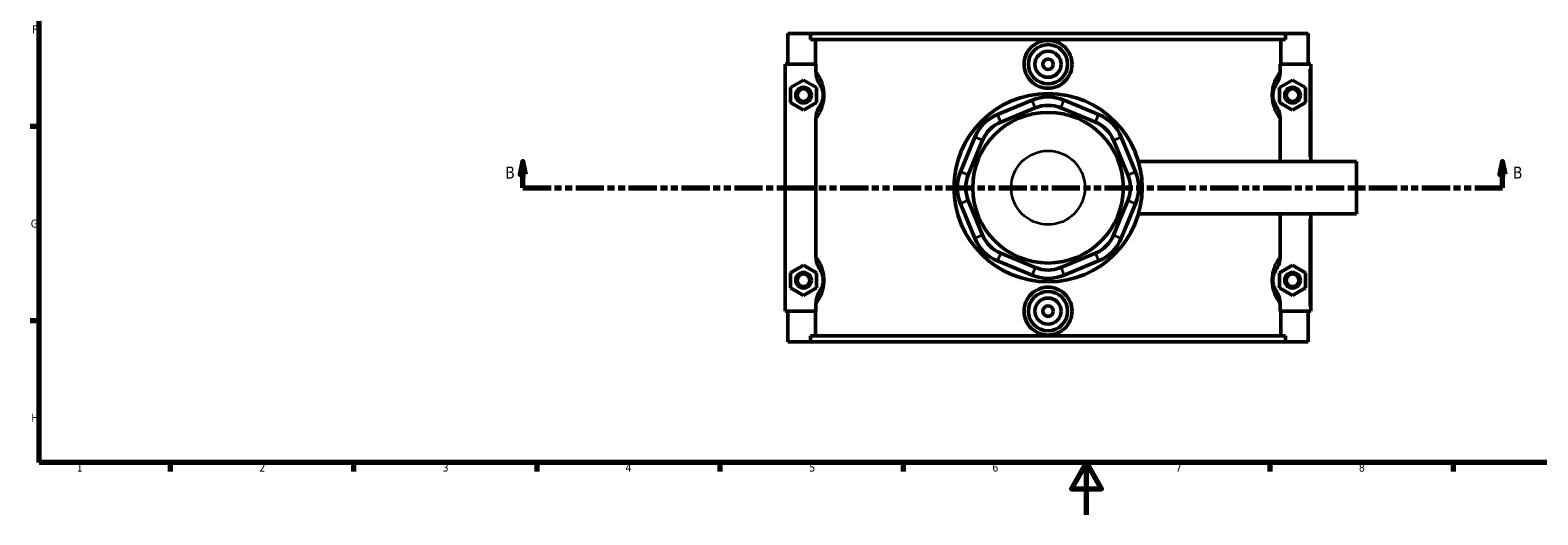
# Model space of a CAD drawing. Header units: millimetres. Extents: x 0 to 898, y -421 to 985.
# Tile 2 of 7: x 17 to 593, y 0 to 185. Entities that reach past the tile are written whole.
import ezdxf

# ---------------------------------------------------------------- set-up
doc = ezdxf.new("R2010")
doc.units = ezdxf.units.MM
doc.linetypes.add('DOUBLE_DASH_CHAIN', pattern=[1.2403, 0.6614, -0.0827, 0.1654, -0.0827, 0.1654, -0.0827])
for name, color, linetype, lineweight in [('Border (ANSI)', 7, 'Continuous', 70), ('Section Line (ANSI)', 7, 'DOUBLE_DASH_CHAIN', 70), ('Visible (ANSI)', 7, 'Continuous', 50), ('Visible Narrow (ANSI)', 7, 'Continuous', 35)]:
    doc.layers.add(name, color=color, linetype=linetype, lineweight=lineweight)
doc.styles.add('Label Text (ANSI)', font='tahoma.ttf')
doc.styles.add('Note Text (ANSI)', font='tahoma.ttf')

# ---------------------------------------------------------------- blocks, each defined once
blk = doc.blocks.new('Borders Default Border')
at = {"layer": 'Border (ANSI)'}
for p, q in [((20, 148.5), (16.55, 148.5)), ((20, 74.25), (16.55, 74.25)), ((70.08, 20), (70.08, 16.55)), ((140.17, 20), (140.17, 16.55)), ((210.25, 20), (210.25, 16.55)), ((280.33, 20), (280.33, 16.55)), ((350.42, 20), (350.42, 16.55)), ((490.58, 20), (490.58, 16.55)), ((560.67, 20), (560.67, 16.55))]:
    blk.add_line(p, q, dxfattribs=at)
at = {"layer": 'Border (ANSI)', "flags": 128}
for points in [[(20, 20), (20, 574), (821, 574), (821, 20), (20, 20)], [(420.5, 0), (420.5, 20), (414.73, 10), (426.27, 10), (420.5, 20)]]:
    blk.add_lwpolyline(points, dxfattribs=at)
at = {"layer": 'Border (ANSI)', "color": 230, "true_color": 0xff0080, "char_height": 3.05, "attachment_point": 7, "style": 'Note Text (ANSI)'}
for s, insert in [('F', (17.29, 184.1)), ('G', (16.81, 109.79)), ('H', (16.97, 35.6)), ('1', (34.35, 16.55)), ('2', (104.2, 16.55)), ('3', (174.26, 16.49)), ('4', (244.23, 16.55)), ('5', (314.48, 16.49)), ('6', (384.49, 16.49)), ('7', (454.6, 16.55)), ('8', (524.63, 16.48))]:
    blk.add_mtext(s, dxfattribs=dict(at, insert=insert))
blk = doc.blocks.new('2dTransSection0')
at = {"layer": 'Section Line (ANSI)', "linetype": 'Continuous'}
for p, q in [((204.96, 135.1), (203.96, 130.1)), ((204.96, 130.1), (204.96, 135.1)), ((205.96, 130.1), (204.96, 135.1)), ((579.55, 135.1), (578.55, 130.1)), ((579.55, 130.1), (579.55, 135.1)), ((580.55, 130.1), (579.55, 135.1)), ((203.96, 130.1), (205.96, 130.1)), ((204.96, 125.1), (204.96, 130.1)), ((578.55, 130.1), (580.55, 130.1)), ((579.55, 125.1), (579.55, 130.1)), ((204.96, 125.1), (215.58, 125.1)), ((568.94, 125.1), (579.55, 125.1))]:
    blk.add_line(p, q, dxfattribs=at)
at = {"layer": 'Section Line (ANSI)', "linetype": 'DOUBLE_DASH_CHAIN', "ltscale": 16.303146}
blk.add_line((204.96, 125.1), (579.55, 125.1), dxfattribs=at)
at = {"layer": 'Section Line (ANSI)', "linetype": 'Continuous', "flags": 128}
for points in [[(205.96, 130.1), (204.96, 135.1), (203.96, 130.1), (205.96, 130.1)], [(580.55, 130.1), (579.55, 135.1), (578.55, 130.1), (580.55, 130.1)]]:
    blk.add_lwpolyline(points, dxfattribs=at)
at = {"layer": 'Section Line (ANSI)'}
for points in [[(205.96, 130.1), (204.96, 135.1), (203.96, 130.1), (205.96, 130.1)], [(580.55, 130.1), (579.55, 135.1), (578.55, 130.1), (580.55, 130.1)]]:
    blk.add_solid(points, dxfattribs=at)
at = {"layer": 'Section Line (ANSI)', "char_height": 4.57, "attachment_point": 7, "style": 'Label Text (ANSI)'}
for insert in [(198.21, 128.6), (583.51, 128.6)]:
    blk.add_mtext('B', dxfattribs=dict(at, insert=insert))

msp = doc.modelspace()

# ---------------------------------------------------------------- linework, layer by layer
at = {"layer": 'Visible (ANSI)'}
for p, q in [((306.281, 184.101), (314.933, 184.101)), ((306.281, 184.101), (306.281, 172.301)), ((314.933, 184.101), (496.63, 184.101)), ((314.933, 181.741), (314.933, 184.101)), ((496.63, 181.741), (314.933, 181.741)), ((316.801, 172.301), (316.801, 181.741)), ((494.761, 172.301), (494.761, 181.741)), ((496.63, 184.101), (505.281, 184.101)), ((496.63, 184.101), (496.63, 181.741)), ((505.281, 184.101), (505.281, 172.301)), ((305.281, 172.301), (305.281, 77.901)), ((317.032, 172.301), (305.281, 172.301)), ((317.032, 172.301), (317.032, 169.617)), ((494.531, 172.301), (505.781, 172.301)), ((494.531, 169.617), (494.531, 172.301)), ((505.781, 172.301), (506.281, 172.301)), ((506.281, 135.101), (506.281, 172.301)), ((307.281, 163.387), (312.281, 166.274)), ((307.281, 157.614), (307.281, 163.387)), ((312.281, 166.274), (317.281, 163.387)), ((317.281, 163.387), (317.281, 157.614)), ((499.281, 166.274), (494.281, 163.387)), ((494.281, 163.387), (494.281, 157.614)), ((504.281, 163.387), (499.281, 166.274)), ((504.281, 157.614), (504.281, 163.387)), ((312.281, 154.727), (307.281, 157.614)), ((317.281, 157.614), (312.281, 154.727)), ((399.658, 158.564), (386.448, 153.093)), ((425.114, 153.093), (411.904, 158.564)), ((494.281, 157.614), (499.281, 154.727)), ((499.281, 154.727), (504.281, 157.614)), ((317.032, 151.384), (317.032, 98.817)), ((387.673, 150.136), (400.883, 155.608)), ((410.68, 155.608), (423.89, 150.136)), ((494.531, 135.101), (494.531, 151.384)), ((377.789, 144.433), (372.317, 131.223)), ((439.245, 131.223), (433.773, 144.433)), ((375.274, 129.999), (380.746, 143.209)), ((430.817, 143.209), (436.289, 129.999)), ((440.364, 135.101), (523.781, 135.101)), ((523.781, 115.101), (523.781, 135.101)), ((372.317, 118.978), (377.789, 105.768)), ((380.746, 106.992), (375.274, 120.202)), ((436.289, 120.202), (430.817, 106.992)), ((433.773, 105.768), (439.245, 118.978)), ((440.364, 115.101), (523.781, 115.101)), ((494.531, 98.817), (494.531, 115.101)), ((506.281, 77.901), (506.281, 115.101)), ((400.883, 94.593), (387.673, 100.065)), ((423.89, 100.065), (410.68, 94.593)), ((307.281, 92.587), (312.281, 95.474)), ((307.281, 86.814), (307.281, 92.587)), ((312.281, 95.474), (317.281, 92.587)), ((317.281, 92.587), (317.281, 86.814)), ((386.448, 97.108), (399.658, 91.637)), ((411.904, 91.637), (425.114, 97.108)), ((499.281, 95.474), (494.281, 92.587)), ((494.281, 92.587), (494.281, 86.814)), ((504.281, 92.587), (499.281, 95.474)), ((504.281, 86.814), (504.281, 92.587)), ((312.281, 83.927), (307.281, 86.814)), ((317.281, 86.814), (312.281, 83.927)), ((494.281, 86.814), (499.281, 83.927)), ((499.281, 83.927), (504.281, 86.814)), ((305.281, 77.901), (317.032, 77.901)), ((306.281, 77.901), (306.281, 66.101)), ((316.801, 68.461), (316.801, 77.901)), ((317.032, 80.584), (317.032, 77.901)), ((494.531, 77.901), (494.531, 80.584)), ((505.781, 77.901), (494.531, 77.901)), ((494.761, 68.461), (494.761, 77.901)), ((505.281, 77.901), (505.281, 66.101)), ((506.281, 77.901), (505.781, 77.901)), ((314.933, 66.101), (306.281, 66.101)), ((314.933, 66.101), (314.933, 68.461)), ((496.63, 68.461), (314.933, 68.461)), ((314.933, 66.101), (496.63, 66.101)), ((496.63, 68.461), (496.63, 66.101)), ((505.281, 66.101), (496.63, 66.101))]:
    msp.add_line(p, q, dxfattribs=at)
for centre, radius in [((405.781, 172.301), 7.5), ((405.781, 172.301), 5), ((405.781, 172.301), 2), ((312.281, 160.501), 3), ((312.281, 160.501), 2.4), ((499.281, 160.501), 3), ((499.281, 160.501), 2.4), ((405.781, 125.101), 36), ((405.781, 125.101), 28.8), ((312.281, 89.701), 3), ((499.281, 89.701), 3), ((312.281, 89.701), 2.4), ((499.281, 89.701), 2.4), ((405.781, 77.901), 7.5), ((405.781, 77.901), 5), ((405.781, 77.901), 2)]:
    msp.add_circle(centre, radius, dxfattribs=at)
for centre, radius, start, end in [((405.781, 143.782), 16, 67.5, 112.5), ((405.781, 143.782), 12.8, 67.5, 112.5), ((392.571, 138.31), 16, 112.5, 157.5), ((392.571, 138.31), 12.8, 112.5, 157.5), ((418.991, 138.31), 12.8, 22.5, 67.5), ((418.991, 138.31), 16, 22.5, 67.5), ((387.099, 125.101), 16, 157.5, 202.5), ((387.099, 125.101), 12.8, 157.5, 202.5), ((424.463, 125.101), 12.8, 337.5, 22.5), ((424.463, 125.101), 16, 337.5, 22.5), ((392.571, 111.891), 16, 202.5, 247.5), ((392.571, 111.891), 12.8, 202.5, 247.5), ((418.991, 111.891), 12.8, 292.5, 337.5), ((418.991, 111.891), 16, 292.5, 337.5), ((405.781, 106.419), 12.8, 247.5, 292.5), ((405.781, 106.419), 16, 247.5, 292.5)]:
    msp.add_arc(centre, radius, start, end, dxfattribs=at)
for points, knots in [([(414.967, 172.301), (414.967, 171.147), (414.734, 169.918), (413.791, 167.66), (413.08, 166.631), (411.446, 165.012), (410.415, 164.312), (408.157, 163.384), (406.931, 163.156), (404.632, 163.156), (403.405, 163.384), (401.147, 164.312), (400.116, 165.012), (398.482, 166.631), (397.772, 167.66), (396.829, 169.918), (396.596, 171.147), (396.596, 173.453), (396.828, 174.681), (397.769, 176.937), (398.478, 177.965), (400.111, 179.585), (401.143, 180.287), (403.402, 181.217), (404.63, 181.445), (406.932, 181.445), (408.16, 181.217), (410.42, 180.287), (411.452, 179.585), (413.084, 177.965), (413.793, 176.937), (414.734, 174.681), (414.967, 173.453), (414.967, 172.301)], [0, 0, 0, 0, 0.3460651, 0.3460651, 0.6921301, 0.6921301, 1.0370423, 1.0370423, 1.3819546, 1.3819546, 1.7268668, 1.7268668, 2.071779, 2.071779, 2.4178441, 2.4178441, 2.7639092, 2.7639092, 3.1095738, 3.1095738, 3.4552384, 3.4552384, 3.8005507, 3.8005507, 4.145863, 4.145863, 4.4911752, 4.4911752, 4.8364875, 4.8364875, 5.1821521, 5.1821521, 5.5278168, 5.5278168, 5.5278168, 5.5278168]), ([(317.032, 169.617), (317.032, 168.7), (317.18, 167.79), (317.722, 166.094), (318.098, 165.313), (318.569, 164.589)], [-0.53435447, -0.53435447, -0.53435447, -0.53435447, -0.25890179, -0.25890179, 0, 0, 0, 0]), ([(492.994, 164.589), (493.468, 165.319), (493.847, 166.108), (494.385, 167.805), (494.531, 168.708), (494.531, 169.617)], [-0.53349738, -0.53349738, -0.53349738, -0.53349738, -0.27276233, -0.27276233, 0, 0, 0, 0]), ([(318.569, 164.589), (318.678, 164.421), (318.792, 164.231), (319.014, 163.812), (319.121, 163.589), (319.294, 163.166), (319.361, 162.983), (319.495, 162.567), (319.56, 162.329), (319.653, 161.893), (319.686, 161.706), (319.74, 161.313), (319.76, 161.107), (319.778, 160.766), (319.781, 160.633), (319.781, 160.501), (319.781, 160.368), (319.778, 160.235), (319.76, 159.894), (319.74, 159.688), (319.686, 159.295), (319.653, 159.108), (319.56, 158.672), (319.495, 158.435), (319.361, 158.018), (319.294, 157.835), (319.121, 157.412), (319.014, 157.189), (318.792, 156.77), (318.678, 156.58), (318.569, 156.412)], [0.9500248, 0.9500248, 0.9500248, 0.9500248, 1.238697, 1.238697, 1.5008801, 1.5008801, 1.6743661, 1.6743661, 1.8642034, 1.8642034, 1.994492, 1.994492, 2.126307, 2.126307, 2.2085081, 2.2085081, 2.2085081, 2.2907093, 2.2907093, 2.4225242, 2.4225242, 2.5528128, 2.5528128, 2.7426502, 2.7426502, 2.9161362, 2.9161362, 3.1783192, 3.1783192, 3.4669914, 3.4669914, 3.4669914, 3.4669914]), ([(492.994, 156.412), (492.884, 156.58), (492.77, 156.77), (492.548, 157.189), (492.441, 157.412), (492.268, 157.835), (492.201, 158.018), (492.068, 158.435), (492.003, 158.672), (491.909, 159.108), (491.876, 159.295), (491.823, 159.688), (491.803, 159.894), (491.785, 160.235), (491.781, 160.368), (491.781, 160.501), (491.781, 160.633), (491.785, 160.766), (491.803, 161.107), (491.823, 161.313), (491.876, 161.706), (491.909, 161.893), (492.003, 162.329), (492.068, 162.567), (492.201, 162.983), (492.268, 163.166), (492.441, 163.589), (492.548, 163.812), (492.77, 164.231), (492.884, 164.421), (492.994, 164.589)], [0.9496493, 0.9496493, 0.9496493, 0.9496493, 1.2383243, 1.2383243, 1.5005063, 1.5005063, 1.6739911, 1.6739911, 1.8638282, 1.8638282, 1.9941165, 1.9941165, 2.1259314, 2.1259314, 2.2081325, 2.2081325, 2.2081325, 2.2903337, 2.2903337, 2.4221485, 2.4221485, 2.5524369, 2.5524369, 2.742274, 2.742274, 2.9157588, 2.9157588, 3.1779408, 3.1779408, 3.4666158, 3.4666158, 3.4666158, 3.4666158]), ([(318.569, 156.412), (318.094, 155.682), (317.716, 154.893), (317.178, 153.196), (317.032, 152.293), (317.032, 151.384)], [-0.53349738, -0.53349738, -0.53349738, -0.53349738, -0.27276233, -0.27276233, 0, 0, 0, 0]), ([(494.531, 151.384), (494.531, 152.301), (494.382, 153.211), (493.84, 154.907), (493.464, 155.688), (492.994, 156.412)], [-0.53435447, -0.53435447, -0.53435447, -0.53435447, -0.25890179, -0.25890179, 0, 0, 0, 0]), ([(317.032, 98.817), (317.032, 97.9), (317.18, 96.99), (317.722, 95.294), (318.098, 94.513), (318.569, 93.789)], [-0.53435447, -0.53435447, -0.53435447, -0.53435447, -0.25890179, -0.25890179, 0, 0, 0, 0]), ([(492.994, 93.789), (493.468, 94.519), (493.847, 95.308), (494.385, 97.005), (494.531, 97.908), (494.531, 98.817)], [-0.53349738, -0.53349738, -0.53349738, -0.53349738, -0.27276233, -0.27276233, 0, 0, 0, 0]), ([(318.569, 93.789), (318.678, 93.621), (318.792, 93.431), (319.014, 93.012), (319.121, 92.789), (319.294, 92.366), (319.361, 92.183), (319.495, 91.767), (319.56, 91.529), (319.653, 91.093), (319.686, 90.906), (319.74, 90.513), (319.76, 90.307), (319.778, 89.966), (319.781, 89.833), (319.781, 89.701), (319.781, 89.568), (319.778, 89.435), (319.76, 89.094), (319.74, 88.888), (319.686, 88.495), (319.653, 88.308), (319.56, 87.872), (319.495, 87.635), (319.361, 87.218), (319.294, 87.035), (319.121, 86.612), (319.014, 86.389), (318.792, 85.97), (318.678, 85.78), (318.569, 85.612)], [0.9500248, 0.9500248, 0.9500248, 0.9500248, 1.2386973, 1.2386973, 1.5008803, 1.5008803, 1.6743661, 1.6743661, 1.8642034, 1.8642034, 1.994492, 1.994492, 2.126307, 2.126307, 2.2085081, 2.2085081, 2.2085081, 2.2907093, 2.2907093, 2.4225242, 2.4225242, 2.5528128, 2.5528128, 2.7426501, 2.7426501, 2.916136, 2.916136, 3.1783189, 3.1783189, 3.4669914, 3.4669914, 3.4669914, 3.4669914]), ([(492.994, 85.612), (492.884, 85.78), (492.77, 85.97), (492.548, 86.389), (492.441, 86.612), (492.268, 87.035), (492.201, 87.218), (492.068, 87.635), (492.003, 87.872), (491.909, 88.308), (491.876, 88.495), (491.823, 88.888), (491.803, 89.094), (491.785, 89.435), (491.781, 89.568), (491.781, 89.701), (491.781, 89.833), (491.785, 89.966), (491.803, 90.307), (491.823, 90.513), (491.876, 90.906), (491.909, 91.093), (492.003, 91.529), (492.068, 91.767), (492.201, 92.183), (492.268, 92.366), (492.441, 92.789), (492.548, 93.012), (492.77, 93.431), (492.884, 93.621), (492.994, 93.789)], [0.9492678, 0.9492678, 0.9492678, 0.9492678, 1.2379452, 1.2379452, 1.5001263, 1.5001263, 1.6736101, 1.6736101, 1.863447, 1.863447, 1.9937351, 1.9937351, 2.1255498, 2.1255498, 2.207751, 2.207751, 2.207751, 2.2899522, 2.2899522, 2.4217669, 2.4217669, 2.552055, 2.552055, 2.7418919, 2.7418919, 2.9153757, 2.9153757, 3.1775568, 3.1775568, 3.4662342, 3.4662342, 3.4662342, 3.4662342]), ([(414.967, 77.901), (414.967, 76.748), (414.734, 75.52), (413.793, 73.264), (413.084, 72.236), (411.452, 70.616), (410.42, 69.914), (408.16, 68.984), (406.932, 68.756), (404.63, 68.756), (403.402, 68.984), (401.143, 69.914), (400.111, 70.616), (398.478, 72.236), (397.769, 73.264), (396.828, 75.52), (396.596, 76.748), (396.596, 77.901), (396.596, 79.054), (396.829, 80.283), (397.772, 82.541), (398.482, 83.57), (400.116, 85.189), (401.147, 85.889), (403.405, 86.817), (404.632, 87.045), (406.931, 87.045), (408.157, 86.817), (410.415, 85.889), (411.446, 85.189), (413.08, 83.57), (413.791, 82.541), (414.734, 80.283), (414.967, 79.054), (414.967, 77.901)], [2.7639092, 2.7639092, 2.7639092, 2.7639092, 3.1095738, 3.1095738, 3.4552384, 3.4552384, 3.8005507, 3.8005507, 4.145863, 4.145863, 4.4911752, 4.4911752, 4.8364875, 4.8364875, 5.1821521, 5.1821521, 5.5278168, 5.5278168, 5.5278168, 5.8738818, 5.8738818, 6.2199469, 6.2199469, 6.5648591, 6.5648591, 6.9097713, 6.9097713, 7.2546836, 7.2546836, 7.5995958, 7.5995958, 7.9456609, 7.9456609, 8.2917259, 8.2917259, 8.2917259, 8.2917259]), ([(318.569, 85.612), (318.094, 84.882), (317.716, 84.093), (317.178, 82.396), (317.032, 81.493), (317.032, 80.584)], [-0.53349738, -0.53349738, -0.53349738, -0.53349738, -0.27276233, -0.27276233, 0, 0, 0, 0]), ([(494.531, 80.584), (494.531, 81.501), (494.382, 82.411), (493.84, 84.107), (493.464, 84.888), (492.994, 85.612)], [-0.53435447, -0.53435447, -0.53435447, -0.53435447, -0.25890179, -0.25890179, 0, 0, 0, 0])]:
    msp.add_open_spline(points, degree=3, knots=knots, dxfattribs=at)
at = {"layer": 'Visible Narrow (ANSI)'}
for p, q in [((505.781, 170.441), (505.781, 136.961)), ((400.822, 155.756), (399.72, 158.416)), ((410.741, 155.756), (411.843, 158.416)), ((386.51, 152.945), (387.612, 150.284)), ((423.951, 150.284), (425.053, 152.945)), ((380.598, 143.27), (377.937, 144.372)), ((430.965, 143.27), (433.625, 144.372)), ((375.126, 130.06), (372.465, 131.162)), ((436.436, 130.06), (439.097, 131.162)), ((375.126, 120.141), (372.465, 119.039)), ((436.436, 120.141), (439.097, 119.039)), ((505.781, 113.241), (505.781, 79.761)), ((380.598, 106.931), (377.937, 105.829)), ((430.965, 106.931), (433.625, 105.829)), ((387.612, 99.917), (386.51, 97.256)), ((423.951, 99.917), (425.053, 97.256)), ((400.822, 94.445), (399.72, 91.785)), ((410.741, 94.445), (411.843, 91.785))]:
    msp.add_line(p, q, dxfattribs=at)
msp.add_circle((405.781, 125.101), 14.11, dxfattribs=at)
for points, knots in [([(317.393, 151.855), (317.395, 151.859), (317.398, 151.862), (317.689, 152.258), (317.994, 152.709), (318.544, 153.656), (318.786, 154.117), (319.178, 154.992), (319.33, 155.37), (319.632, 156.231), (319.779, 156.722), (319.991, 157.622), (320.066, 158.009), (320.187, 158.821), (320.232, 159.247), (320.273, 159.953), (320.281, 160.227), (320.281, 160.501), (320.281, 160.775), (320.273, 161.049), (320.232, 161.754), (320.187, 162.18), (320.066, 162.992), (319.991, 163.379), (319.779, 164.279), (319.632, 164.77), (319.33, 165.631), (319.178, 166.009), (318.786, 166.884), (318.544, 167.345), (317.994, 168.292), (317.689, 168.743), (317.398, 169.139), (317.395, 169.142), (317.393, 169.146)], [-3.5223048, -3.5223048, -3.5223048, -3.5223048, -3.5191572, -3.5191572, -3.1783192, -3.1783192, -2.9161362, -2.9161362, -2.7426502, -2.7426502, -2.5528128, -2.5528128, -2.4225242, -2.4225242, -2.2907093, -2.2907093, -2.2085081, -2.2085081, -2.2085081, -2.126307, -2.126307, -1.994492, -1.994492, -1.8642034, -1.8642034, -1.6743661, -1.6743661, -1.5008801, -1.5008801, -1.238697, -1.238697, -0.8978591, -0.8978591, -0.8947115, -0.8947115, -0.8947115, -0.8947115]), ([(494.17, 169.146), (494.167, 169.142), (494.164, 169.139), (493.874, 168.743), (493.569, 168.292), (493.019, 167.345), (492.776, 166.884), (492.385, 166.009), (492.232, 165.631), (491.93, 164.77), (491.783, 164.279), (491.572, 163.379), (491.496, 162.992), (491.375, 162.18), (491.33, 161.754), (491.289, 161.049), (491.281, 160.775), (491.281, 160.501), (491.281, 160.227), (491.289, 159.953), (491.33, 159.247), (491.375, 158.821), (491.496, 158.009), (491.572, 157.622), (491.783, 156.722), (491.93, 156.231), (492.232, 155.37), (492.385, 154.992), (492.776, 154.117), (493.019, 153.656), (493.569, 152.709), (493.874, 152.258), (494.164, 151.862), (494.167, 151.859), (494.17, 151.855)], [-3.5219292, -3.5219292, -3.5219292, -3.5219292, -3.5187774, -3.5187774, -3.1779408, -3.1779408, -2.9157588, -2.9157588, -2.742274, -2.742274, -2.5524369, -2.5524369, -2.4221485, -2.4221485, -2.2903337, -2.2903337, -2.2081325, -2.2081325, -2.2081325, -2.1259314, -2.1259314, -1.9941165, -1.9941165, -1.8638282, -1.8638282, -1.6739911, -1.6739911, -1.5005063, -1.5005063, -1.2383243, -1.2383243, -0.8974877, -0.8974877, -0.8943359, -0.8943359, -0.8943359, -0.8943359]), ([(317.393, 81.055), (317.395, 81.059), (317.398, 81.062), (317.689, 81.458), (317.994, 81.909), (318.544, 82.856), (318.786, 83.317), (319.178, 84.192), (319.33, 84.57), (319.632, 85.431), (319.779, 85.922), (319.991, 86.822), (320.066, 87.209), (320.187, 88.021), (320.232, 88.447), (320.273, 89.153), (320.281, 89.427), (320.281, 89.701), (320.281, 89.975), (320.273, 90.249), (320.232, 90.954), (320.187, 91.38), (320.066, 92.192), (319.991, 92.579), (319.779, 93.479), (319.632, 93.97), (319.33, 94.831), (319.178, 95.209), (318.786, 96.084), (318.544, 96.545), (317.994, 97.492), (317.689, 97.943), (317.398, 98.339), (317.395, 98.342), (317.393, 98.346)], [-3.5223048, -3.5223048, -3.5223048, -3.5223048, -3.5191568, -3.5191568, -3.1783189, -3.1783189, -2.916136, -2.916136, -2.7426501, -2.7426501, -2.5528128, -2.5528128, -2.4225242, -2.4225242, -2.2907093, -2.2907093, -2.2085081, -2.2085081, -2.2085081, -2.126307, -2.126307, -1.994492, -1.994492, -1.8642034, -1.8642034, -1.6743661, -1.6743661, -1.5008803, -1.5008803, -1.2386973, -1.2386973, -0.8978595, -0.8978595, -0.8947115, -0.8947115, -0.8947115, -0.8947115]), ([(494.17, 98.346), (494.167, 98.342), (494.164, 98.339), (493.874, 97.943), (493.569, 97.492), (493.019, 96.545), (492.776, 96.084), (492.385, 95.209), (492.232, 94.831), (491.93, 93.97), (491.783, 93.479), (491.572, 92.579), (491.496, 92.192), (491.375, 91.38), (491.33, 90.954), (491.289, 90.249), (491.281, 89.975), (491.281, 89.701), (491.281, 89.427), (491.289, 89.153), (491.33, 88.447), (491.375, 88.021), (491.496, 87.209), (491.572, 86.822), (491.783, 85.922), (491.93, 85.431), (492.232, 84.57), (492.385, 84.192), (492.776, 83.317), (493.019, 82.856), (493.569, 81.909), (493.874, 81.458), (494.164, 81.062), (494.167, 81.059), (494.17, 81.055)], [-3.5215476, -3.5215476, -3.5215476, -3.5215476, -3.5183921, -3.5183921, -3.1775568, -3.1775568, -2.9153757, -2.9153757, -2.7418919, -2.7418919, -2.552055, -2.552055, -2.4217669, -2.4217669, -2.2899522, -2.2899522, -2.207751, -2.207751, -2.207751, -2.1255498, -2.1255498, -1.9937351, -1.9937351, -1.863447, -1.863447, -1.6736101, -1.6736101, -1.5001263, -1.5001263, -1.2379452, -1.2379452, -0.8971099, -0.8971099, -0.8939544, -0.8939544, -0.8939544, -0.8939544])]:
    msp.add_open_spline(points, degree=3, knots=knots, dxfattribs=at)

# ---------------------------------------------------------------- block references
msp.add_blockref('Borders Default Border', (0, 0))
at = {"layer": 'Section Line (ANSI)'}
msp.add_blockref('2dTransSection0', (0, 0), dxfattribs=at)

doc.saveas('drawing.dxf')
